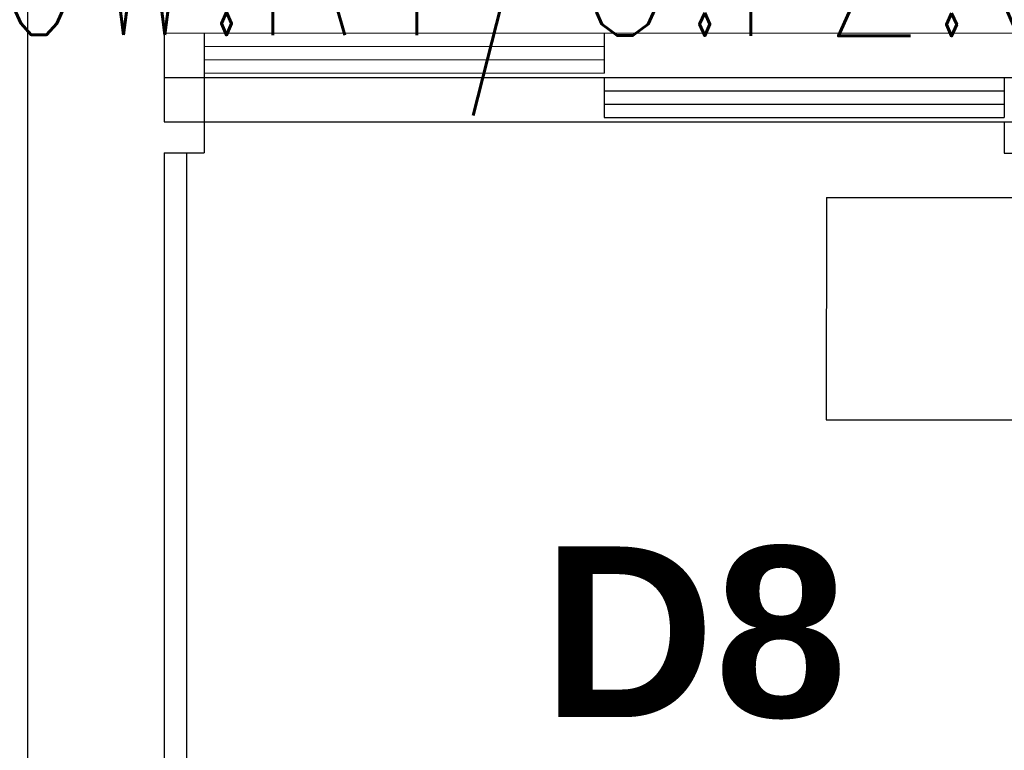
# Model space of a CAD drawing. Header units: millimetres. Extents: x -8838 to 31257, y -6224 to 3754.
# Tile 38 of 205: x -1388 to -1278, y -4936 to -4853. Entities that reach past the tile are written whole.
import ezdxf
from ezdxf.enums import TextEntityAlignment as Align

# ---------------------------------------------------------------- set-up
doc = ezdxf.new("R2010")
doc.units = ezdxf.units.MM
doc.header["$LTSCALE"] = 10
doc.header["$MEASUREMENT"] = 0
doc.linetypes.add('rzut 2 pietra$0$ArchiTECH.PC Solid Line Type', pattern=[0])
doc.linetypes.add('SUFIT_2 PIETRO$0$ArchiTECH.PC Solid Line Type', pattern=[0])
doc.layers.add('_Etap_5_opis', color=7, linetype='CONTINUOUS', lineweight=30)
doc.layers.add('IS_ARCH', color=254, linetype='CONTINUOUS', lineweight=18)
doc.layers.add('SUFIT_2 PIETRO$0$WINDA', color=254, linetype='CONTINUOUS')
doc.styles.add('romans1', font='simplex.shx', dxfattribs={"width": 0.8})
doc.styles.add('rzut 2 pietra$0$ArchiTECHStyle2', font='arialbd.ttf', dxfattribs={"height": 0.192})

msp = doc.modelspace()

# ---------------------------------------------------------------- linework, layer by layer
at = {"layer": 'IS_ARCH', "linetype": 'rzut 2 pietra$0$ArchiTECH.PC Solid Line Type'}
for p, q in [((-1387.54, -5087.64), (-1387.54, -4827.93)), ((-1372.2, -4854.93), (-1232.7, -4854.95)), ((-1372.2, -4854.93), (-1372.2, -4864.93)), ((-1372.2, -4854.93), (-1232.7, -4854.95)), ((-1372.2, -4854.93), (-1372.2, -4864.93)), ((-1372.2, -4854.93), (-1372.2, -4864.93)), ((-1372.2, -4854.93), (-1232.7, -4854.95)), ((-1367.7, -4854.93), (-1367.7, -4868.43)), ((-1367.7, -4854.93), (-1367.7, -4868.43)), ((-1367.7, -4854.93), (-1367.7, -4868.43)), ((-1322.7, -4854.94), (-1322.7, -4859.44)), ((-1322.7, -4854.94), (-1322.7, -4859.44)), ((-1322.7, -4854.94), (-1322.7, -4859.44)), ((-1367.7, -4856.43), (-1322.7, -4856.44)), ((-1367.7, -4856.43), (-1322.7, -4856.44)), ((-1367.7, -4856.43), (-1322.7, -4856.44)), ((-1367.7, -4857.93), (-1322.7, -4857.94)), ((-1367.7, -4857.93), (-1322.7, -4857.94)), ((-1367.7, -4857.93), (-1322.7, -4857.94)), ((-1372.2, -4859.93), (-1232.7, -4859.95)), ((-1372.2, -4859.93), (-1232.7, -4859.95)), ((-1372.2, -4859.93), (-1232.7, -4859.95)), ((-1367.7, -4859.43), (-1322.7, -4859.44)), ((-1367.7, -4859.43), (-1322.7, -4859.44)), ((-1367.7, -4859.43), (-1322.7, -4859.44)), ((-1322.7, -4859.94), (-1322.7, -4864.44)), ((-1322.7, -4859.94), (-1322.7, -4864.44)), ((-1322.7, -4859.94), (-1322.7, -4864.44)), ((-1277.7, -4859.94), (-1277.7, -4864.44)), ((-1277.7, -4859.94), (-1277.7, -4864.44)), ((-1277.7, -4859.94), (-1277.7, -4864.44)), ((-1322.7, -4861.44), (-1277.7, -4861.44)), ((-1322.7, -4861.44), (-1277.7, -4861.44)), ((-1322.7, -4861.44), (-1277.7, -4861.44)), ((-1322.7, -4862.94), (-1277.7, -4862.94)), ((-1322.7, -4862.94), (-1277.7, -4862.94)), ((-1322.7, -4862.94), (-1277.7, -4862.94)), ((-1322.7, -4864.44), (-1277.7, -4864.44)), ((-1322.7, -4864.44), (-1277.7, -4864.44)), ((-1322.7, -4864.44), (-1277.7, -4864.44)), ((-1372.2, -4864.93), (-1232.7, -4864.95)), ((-1372.2, -4864.93), (-1232.7, -4864.95)), ((-1372.2, -4864.93), (-1232.7, -4864.95)), ((-1277.7, -4864.94), (-1277.7, -4868.44)), ((-1277.7, -4864.94), (-1277.7, -4868.44)), ((-1277.7, -4864.94), (-1277.7, -4868.44)), ((-1372.2, -4868.43), (-1372.22, -5080.93)), ((-1372.2, -4868.43), (-1372.22, -5080.93)), ((-1372.2, -4868.43), (-1372.22, -5080.93)), ((-1372.2, -4868.43), (-1367.7, -4868.43)), ((-1372.2, -4868.43), (-1367.7, -4868.43)), ((-1372.2, -4868.43), (-1367.7, -4868.43)), ((-1369.7, -4868.43), (-1369.72, -5078.43)), ((-1369.7, -4868.43), (-1369.72, -5078.43)), ((-1369.7, -4868.43), (-1369.72, -5078.43)), ((-1277.7, -4868.44), (-1257.2, -4868.44)), ((-1277.7, -4868.44), (-1257.2, -4868.44)), ((-1277.7, -4868.44), (-1257.2, -4868.44)), ((-1297.7, -4873.44), (-1297.71, -4898.44)), ((-1297.7, -4873.44), (-1297.71, -4898.44)), ((-1297.7, -4873.44), (-1297.71, -4898.44)), ((-1297.7, -4873.44), (-1264.7, -4873.44)), ((-1297.7, -4873.44), (-1264.7, -4873.44)), ((-1297.7, -4873.44), (-1264.7, -4873.44)), ((-1297.71, -4898.44), (-1264.71, -4898.44)), ((-1297.71, -4898.44), (-1264.71, -4898.44)), ((-1297.71, -4898.44), (-1264.71, -4898.44))]:
    msp.add_line(p, q, dxfattribs=at)
at = {"layer": 'SUFIT_2 PIETRO$0$WINDA', "linetype": 'SUFIT_2 PIETRO$0$ArchiTECH.PC Solid Line Type'}
for p, q in [((-1387.54, -5087.64), (-1387.54, -4827.93)), ((-1372.2, -4854.93), (-1232.7, -4854.95)), ((-1372.2, -4854.93), (-1372.2, -4864.93)), ((-1372.2, -4854.93), (-1372.2, -4864.93)), ((-1372.2, -4854.93), (-1232.7, -4854.95)), ((-1372.2, -4854.93), (-1372.2, -4864.93)), ((-1372.2, -4854.93), (-1232.7, -4854.95)), ((-1367.7, -4854.93), (-1367.7, -4868.43)), ((-1367.7, -4854.93), (-1367.7, -4868.43)), ((-1367.7, -4854.93), (-1367.7, -4868.43)), ((-1322.7, -4854.94), (-1322.7, -4859.44)), ((-1322.7, -4854.94), (-1322.7, -4859.44)), ((-1322.7, -4854.94), (-1322.7, -4859.44)), ((-1367.7, -4856.43), (-1322.7, -4856.44)), ((-1367.7, -4856.43), (-1322.7, -4856.44)), ((-1367.7, -4856.43), (-1322.7, -4856.44)), ((-1367.7, -4857.93), (-1322.7, -4857.94)), ((-1367.7, -4857.93), (-1322.7, -4857.94)), ((-1367.7, -4857.93), (-1322.7, -4857.94)), ((-1372.2, -4859.93), (-1232.7, -4859.95)), ((-1372.2, -4859.93), (-1232.7, -4859.95)), ((-1372.2, -4859.93), (-1232.7, -4859.95)), ((-1367.7, -4859.43), (-1322.7, -4859.44)), ((-1367.7, -4859.43), (-1322.7, -4859.44)), ((-1367.7, -4859.43), (-1322.7, -4859.44)), ((-1322.7, -4859.94), (-1322.7, -4864.44)), ((-1322.7, -4859.94), (-1322.7, -4864.44)), ((-1322.7, -4859.94), (-1322.7, -4864.44)), ((-1277.7, -4859.94), (-1277.7, -4864.44)), ((-1277.7, -4859.94), (-1277.7, -4864.44)), ((-1277.7, -4859.94), (-1277.7, -4864.44)), ((-1322.7, -4861.44), (-1277.7, -4861.44)), ((-1322.7, -4861.44), (-1277.7, -4861.44)), ((-1322.7, -4861.44), (-1277.7, -4861.44)), ((-1322.7, -4862.94), (-1277.7, -4862.94)), ((-1322.7, -4862.94), (-1277.7, -4862.94)), ((-1322.7, -4862.94), (-1277.7, -4862.94)), ((-1322.7, -4864.44), (-1277.7, -4864.44)), ((-1322.7, -4864.44), (-1277.7, -4864.44)), ((-1322.7, -4864.44), (-1277.7, -4864.44)), ((-1372.2, -4864.93), (-1232.7, -4864.95)), ((-1372.2, -4864.93), (-1232.7, -4864.95)), ((-1372.2, -4864.93), (-1232.7, -4864.95)), ((-1277.7, -4864.94), (-1277.7, -4868.44)), ((-1277.7, -4864.94), (-1277.7, -4868.44)), ((-1277.7, -4864.94), (-1277.7, -4868.44)), ((-1372.2, -4868.43), (-1372.22, -5080.93)), ((-1372.2, -4868.43), (-1372.22, -5080.93)), ((-1372.2, -4868.43), (-1372.22, -5080.93)), ((-1372.2, -4868.43), (-1367.7, -4868.43)), ((-1372.2, -4868.43), (-1367.7, -4868.43)), ((-1372.2, -4868.43), (-1367.7, -4868.43)), ((-1369.7, -4868.43), (-1369.72, -5078.43)), ((-1369.7, -4868.43), (-1369.72, -5078.43)), ((-1369.7, -4868.43), (-1369.72, -5078.43)), ((-1277.7, -4868.44), (-1257.2, -4868.44)), ((-1277.7, -4868.44), (-1257.2, -4868.44)), ((-1277.7, -4868.44), (-1257.2, -4868.44)), ((-1297.7, -4873.44), (-1297.71, -4898.44)), ((-1297.7, -4873.44), (-1297.71, -4898.44)), ((-1297.7, -4873.44), (-1297.71, -4898.44)), ((-1297.7, -4873.44), (-1264.7, -4873.44)), ((-1297.7, -4873.44), (-1264.7, -4873.44)), ((-1297.7, -4873.44), (-1264.7, -4873.44)), ((-1297.71, -4898.44), (-1264.71, -4898.44)), ((-1297.71, -4898.44), (-1264.71, -4898.44)), ((-1297.71, -4898.44), (-1264.71, -4898.44))]:
    msp.add_line(p, q, dxfattribs=at)

# ---------------------------------------------------------------- texts
at = {"layer": '_Etap_5_opis', "style": 'romans1', "width": 0.5}
msp.add_text('obw.R1/3.F2.6', height=27, rotation=359.9189, dxfattribs=at).set_placement((-1402.8, -4855.11))
at = {"layer": 'IS_ARCH', "style": 'rzut 2 pietra$0$ArchiTECHStyle2'}
msp.add_text('D8', height=19.2, dxfattribs=at).set_placement((-1329.64, -4937.66), align=Align.BOTTOM_LEFT)

doc.saveas('drawing.dxf')
